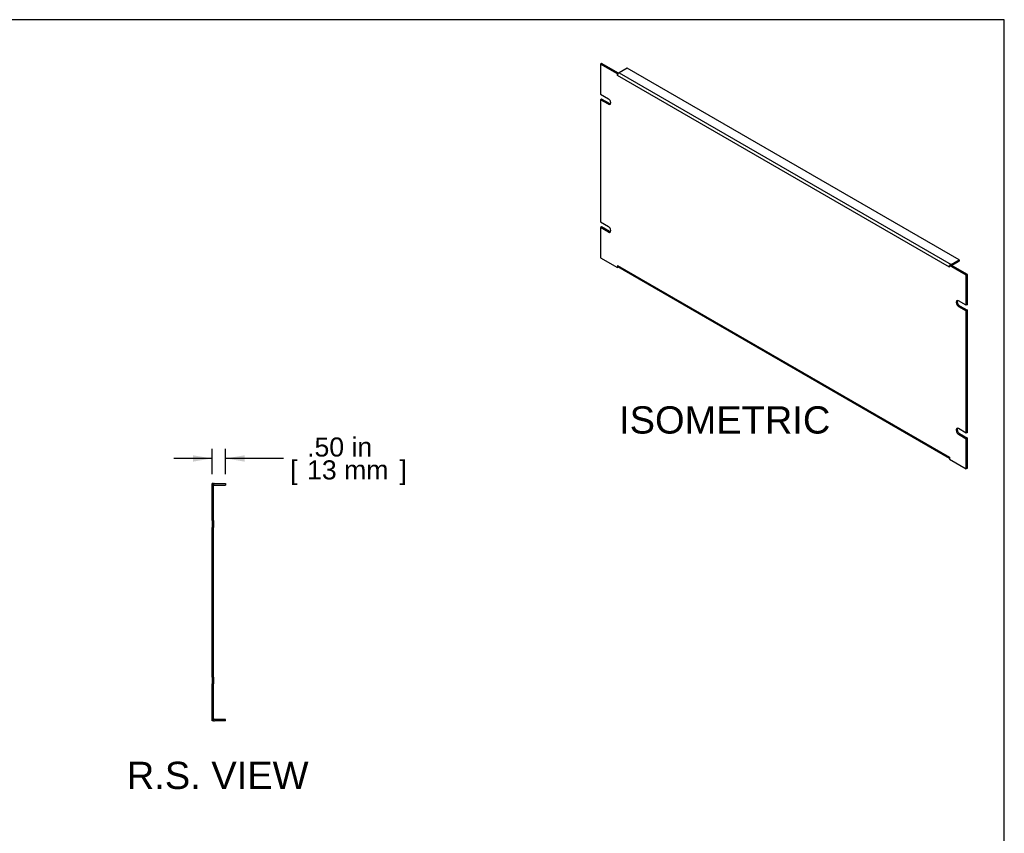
# Model space of a CAD drawing. Header units: inches. Extents: x 0 to 80, y 0 to 59.8.
# Tile 12 of 12: x 43.8 to 80, y 29.9 to 59.8. Entities that reach past the tile are written whole.
import ezdxf
from ezdxf.enums import TextEntityAlignment as Align

# ---------------------------------------------------------------- set-up
doc = ezdxf.new("R2010")
doc.units = ezdxf.units.IN
doc.header["$MEASUREMENT"] = 0
doc.layers.add('COM41794', color=7, linetype='Continuous')
doc.layers.add('Default', color=7, linetype='Continuous')
doc.styles.add('SEACAD_Arial', font='arial.ttf')
doc.dimstyles.new('WEB', dxfattribs={"dimtxt": 0.7, "dimasz": 0.7, "dimexe": 0.35, "dimexo": 0.35, "dimgap": 0.35, "dimtad": 0, "dimtih": 1, "dimtoh": 1, "dimzin": 4, "dimdsep": 46, "dimtxsty": 'SEACAD_Arial', "dimblk1": '_SE_FILLED', "dimblk2": '_SE_FILLED', "dimsah": 1, "dimcen": 0.35, "dimadec": 0, "dimazin": 0, "dimtfac": 1, "dimtofl": 0, "dimtmove": 0, "dimatfit": 3, "dimfxl": 1, "dimtolj": 1, "dimtzin": 4, "dimarcsym": 0})

# ---------------------------------------------------------------- blocks, each defined once
blk = doc.blocks.new('SE4')
at = {"layer": 'COM41794', "color": 7, "linetype": 'Continuous'}
for p, q in [((50.952, 42.738), (50.895, 42.738)), ((50.895, 41.379), (50.895, 42.738)), ((50.952, 41.379), (50.952, 42.738)), ((50.981, 42.738), (51.395, 42.738)), ((51.395, 42.738), (51.395, 42.681)), ((50.981, 42.681), (51.395, 42.681)), ((50.952, 41.379), (50.895, 41.379)), ((50.895, 41.379), (50.895, 41.129)), ((50.952, 41.379), (50.952, 41.129)), ((50.895, 35.629), (50.895, 41.129)), ((50.952, 41.129), (50.895, 41.129)), ((50.952, 35.629), (50.952, 41.129)), ((50.952, 35.629), (50.895, 35.629)), ((50.895, 35.629), (50.895, 35.379)), ((50.952, 35.629), (50.952, 35.379)), ((50.895, 34.02), (50.895, 35.379)), ((50.952, 35.379), (50.895, 35.379)), ((50.952, 34.02), (50.952, 35.379)), ((50.952, 34.02), (50.895, 34.02)), ((51.395, 34.077), (50.981, 34.077)), ((51.395, 34.02), (50.981, 34.02)), ((51.395, 34.02), (51.395, 34.077))]:
    blk.add_line(p, q, dxfattribs=at)
for centre, radius, start, end in [((50.981, 42.652), 0.086, 90, 109.7069), ((50.981, 42.652), 0.029, 90, 180), ((50.981, 34.106), 0.029, 180, 270), ((50.981, 34.106), 0.086, 250.2931, 270)]:
    blk.add_arc(centre, radius, start, end, dxfattribs=at)
blk = doc.blocks.new('SE5')
at = {"layer": 'COM41794', "color": 7, "linetype": 'Continuous'}
for p, q in [((65.208, 58.179), (65.168, 58.155)), ((65.168, 58.155), (65.168, 57.046)), ((65.786, 57.798), (65.168, 58.155)), ((65.827, 57.821), (65.208, 58.179)), ((66.14, 58.002), (65.847, 57.833)), ((78.338, 50.96), (66.14, 58.002)), ((65.827, 57.821), (65.786, 57.798)), ((65.786, 57.728), (65.786, 57.798)), ((65.786, 57.728), (65.786, 57.728)), ((65.786, 57.728), (65.786, 57.728)), ((77.984, 50.686), (65.786, 57.728)), ((65.827, 57.817), (65.827, 57.821)), ((65.847, 57.833), (78.045, 50.791)), ((65.168, 57.046), (65.455, 56.88)), ((65.208, 56.865), (65.168, 56.842)), ((65.168, 56.842), (65.168, 52.351)), ((65.455, 56.676), (65.168, 56.842)), ((65.495, 56.699), (65.208, 56.865)), ((65.495, 56.699), (65.455, 56.676)), ((65.168, 52.351), (65.455, 52.185)), ((65.208, 52.17), (65.168, 52.147)), ((65.168, 52.147), (65.168, 51.037)), ((65.455, 51.981), (65.168, 52.147)), ((65.495, 52.004), (65.208, 52.17)), ((65.495, 52.004), (65.455, 51.981)), ((65.168, 51.037), (65.786, 50.68)), ((65.786, 50.75), (65.786, 50.68)), ((65.786, 50.75), (65.786, 50.75)), ((65.786, 50.75), (77.984, 43.708)), ((65.822, 50.701), (65.786, 50.68)), ((65.804, 50.711), (77.984, 43.679)), ((78.024, 50.779), (77.984, 50.756)), ((78.603, 50.399), (77.984, 50.756)), ((77.984, 50.686), (77.984, 50.756)), ((77.984, 50.686), (77.984, 50.686)), ((77.984, 50.686), (77.984, 50.686)), ((78.643, 50.422), (78.024, 50.779)), ((78.045, 50.791), (78.338, 50.96)), ((78.065, 50.756), (78.338, 50.913)), ((78.338, 50.96), (78.338, 50.913)), ((78.643, 50.422), (78.603, 50.399)), ((78.603, 49.289), (78.603, 50.399)), ((78.643, 49.312), (78.643, 50.422)), ((78.603, 49.289), (78.316, 49.455)), ((78.356, 49.274), (78.316, 49.251)), ((78.316, 49.251), (78.603, 49.085)), ((78.356, 49.274), (78.643, 49.108)), ((78.643, 49.312), (78.603, 49.289)), ((78.643, 49.108), (78.603, 49.085)), ((78.603, 44.594), (78.603, 49.085)), ((78.643, 44.617), (78.643, 49.108)), ((78.603, 44.594), (78.316, 44.76)), ((78.356, 44.579), (78.316, 44.556)), ((78.316, 44.556), (78.603, 44.39)), ((78.356, 44.579), (78.643, 44.413)), ((78.643, 44.617), (78.603, 44.594)), ((78.643, 44.413), (78.603, 44.39)), ((78.603, 43.28), (78.603, 44.39)), ((78.643, 43.304), (78.643, 44.413)), ((77.984, 43.708), (77.984, 43.708)), ((77.984, 43.708), (77.984, 43.638)), ((77.984, 43.638), (78.603, 43.28)), ((78.643, 43.304), (78.603, 43.28))]:
    blk.add_line(p, q, dxfattribs=at)
for centre, major_axis, start_param, end_param in [((65.847, 57.763), (0.043, 0.0745), 0.785398, 2.356194), ((65.455, 56.778), (-0.063, 0.108), 2.356194, 5.497787), ((65.495, 56.801), (-0.063, 0.108), 2.356194, 2.813286), ((65.455, 52.083), (-0.063, 0.108), 2.356194, 5.497787), ((65.495, 52.106), (-0.063, 0.108), 2.356194, 2.813286), ((65.847, 50.785), (0.043, 0.0745), 2.356194, 3.141593), ((78.045, 50.721), (0.043, 0.0745), -3.969786, -3.926991), ((78.045, 50.721), (0.043, 0.0745), 0.785398, 1.083019), ((78.316, 49.353), (0.062, -0.108), 2.356194, 5.497787), ((78.356, 49.376), (0.062, -0.108), 3.469899, 5.497787), ((78.316, 44.658), (0.062, -0.108), 2.356194, 5.497787), ((78.356, 44.681), (0.062, -0.108), 3.469899, 5.497787), ((78.045, 43.743), (0.043, 0.0745), -3.926991, -3.884195)]:
    blk.add_ellipse(centre, major_axis=major_axis, ratio=0.57735, start_param=start_param, end_param=end_param, dxfattribs=at)
blk = doc.blocks.new('DMBLK93')
at = {"layer": 'Default', "linetype": 'Continuous', "transparency": 16777216}
for points in [[(50.195, 43.78), (50.195, 43.546), (50.895, 43.663)], [(52.095, 43.78), (51.395, 43.663), (52.095, 43.546)]]:
    blk.add_hatch(color=7, dxfattribs=at).paths.add_polyline_path(points)
at = {"layer": 'Default', "color": 7, "linetype": 'Continuous', "transparency": 16777216}
for p, q in [((50.895, 43.088), (50.895, 44.013)), ((51.395, 43.088), (51.395, 44.013)), ((50.895, 43.663), (49.495, 43.663)), ((53.519, 43.663), (51.395, 43.663))]:
    blk.add_line(p, q, dxfattribs=at)
at = {"layer": 'Default', "color": 7, "linetype": 'Continuous', "transparency": 16777216, "style": 'SEACAD_Arial'}
for s, p in [('.50 in', (54.388, 44.433)), ('[', (53.764, 43.593)), ('13 mm', (54.388, 43.593)), (']', (57.781, 43.593))]:
    blk.add_text(s, height=0.7, dxfattribs=at).set_placement(p, align=Align.TOP_LEFT)
blk = doc.blocks.new('_SE_FILLED')
at = {"color": 0}
blk.add_line((0, 0), (-1, 0), dxfattribs=at)
blk.add_solid([(0, 0), (-1, -0.1665), (-1, 0.1665), (0, 0)], dxfattribs=at)

msp = doc.modelspace()

# ---------------------------------------------------------------- linework, layer by layer
at = {"layer": 'Default', "color": 7, "linetype": 'Continuous'}
for p, q in [((80, 59.783), (0, 59.783)), ((80, 0), (80, 59.783))]:
    msp.add_line(p, q, dxfattribs=at)

# ---------------------------------------------------------------- block references
at = {"layer": 'Default'}
for name in ['SE5', 'SE4']:
    msp.add_blockref(name, (0, 0), dxfattribs=at)

# ---------------------------------------------------------------- texts
at = {"layer": 'Default', "color": 7, "linetype": 'Continuous', "style": 'SEACAD_Arial'}
for s, p in [('ISOMETRIC', (65.849, 45.578)), ('R.S. VIEW', (47.765, 32.52))]:
    msp.add_text(s, height=1, dxfattribs=at).set_placement(p, align=Align.TOP_LEFT)

# ---------------------------------------------------------------- dimensions: what is measured, and where the dimension line sits
at = {"layer": 'Default', "color": 7, "linetype": 'Continuous'}
dim = msp.add_linear_dim(base=(50.895, 43.663), p1=(51.395, 42.738), p2=(50.895, 42.738), text='\\A1;<>', dimstyle='WEB', override={"dimpost": '\\X'}, dxfattribs=at)
dim.commit()
dim.dimension.update_dxf_attribs({"geometry": 'DMBLK93', "text_midpoint": (53.519, 43.663), "dimtype": 160})

doc.saveas('drawing.dxf')
